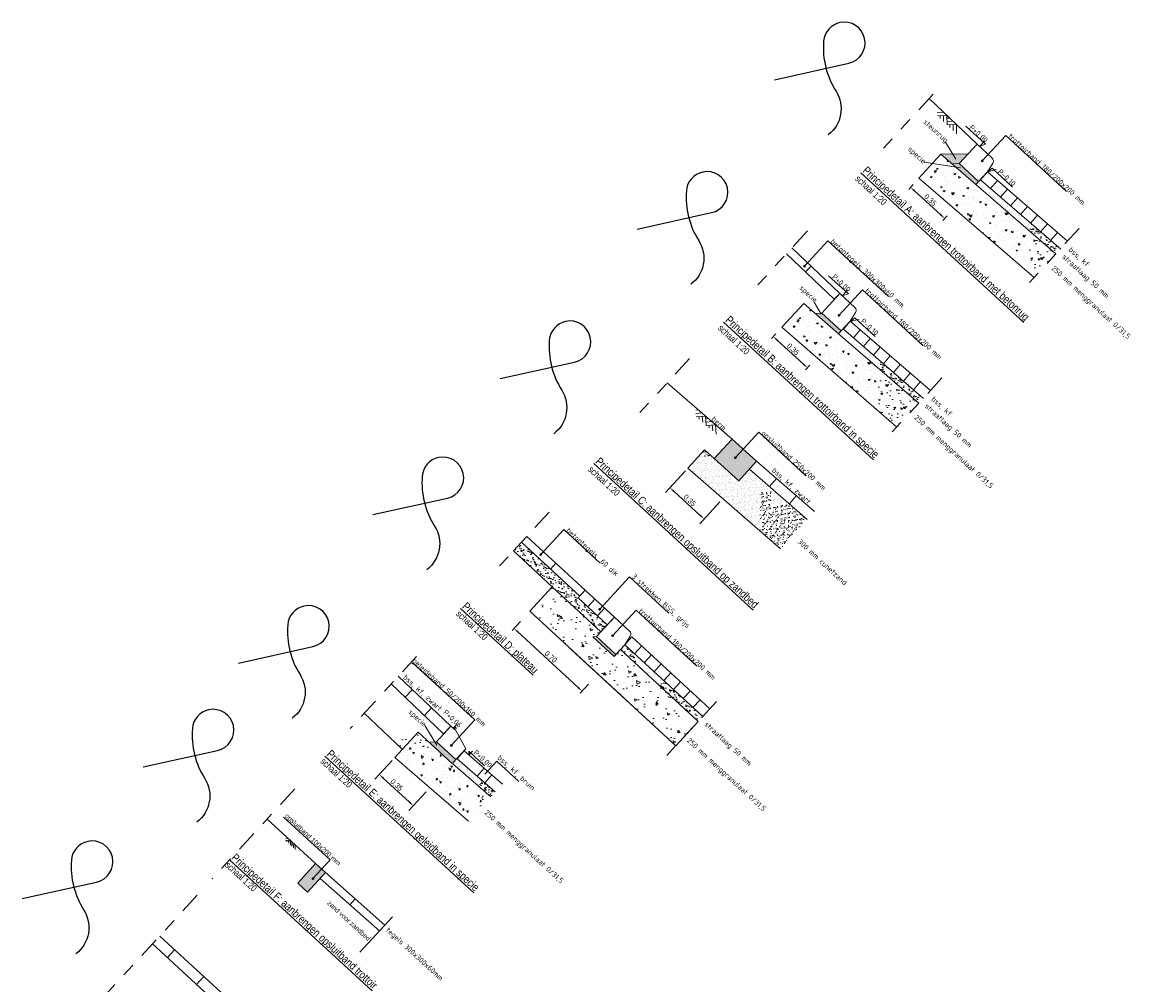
# Model space of a CAD drawing. Header units: metres. Extents: x 111546 to 149831, y 498798 to 507863.
# Tile 69 of 256: x 113059 to 113067, y 500824 to 500831. Entities that reach past the tile are written whole.
import ezdxf

# ---------------------------------------------------------------- set-up
doc = ezdxf.new("R2010")
doc.units = ezdxf.units.M
for name, pattern in [('CENTER', [50.8, 31.75, -6.35, 6.35, -6.35]), ('DASHDOT', [25.4, 12.7, -6.35, 0, -6.35]), ('DASHED', [19.05, 12.7, -6.35])]:
    doc.linetypes.add(name, pattern=pattern)
for name, color, linetype, lineweight in [('0-details-principe', 7, 'Continuous', 15), ('3-nw-mat-arcering', 7, 'Continuous', 5), ('3-nw-materiaal scheiding-asfalt', 7, 'DASHED', 15)]:
    doc.layers.add(name, color=color, linetype=linetype, lineweight=lineweight)
doc.layers.add('temp', color=7, linetype='Continuous')
doc.styles.add('Style-isocp', font='isocp.shx')
doc.styles.add('Zaanstad', font='ARIALN.TTF')
doc.dimstyles.new('1-20', dxfattribs={"dimtxt": 0.04, "dimasz": 0.04, "dimexe": 0.02, "dimexo": 0.02, "dimgap": 0.01, "dimtad": 1, "dimzin": 0, "dimdsep": 46, "dimtxsty": 'Zaanstad', "dimcen": 0, "dimclrd": 256, "dimclre": 256, "dimclrt": 256, "dimadec": 0, "dimazin": 0, "dimtfac": 1, "dimtofl": 0, "dimtmove": 0, "dimatfit": 3, "dimfxl": 1, "dimtfill": 1, "dimtolj": 1, "dimtzin": 0, "dimlwd": -1, "dimlwe": -1, "dimarcsym": 0})
doc.dimstyles.new('1-200', dxfattribs={"dimtxt": 0.4, "dimasz": 0.4, "dimexe": 0.2, "dimexo": 0.2, "dimgap": 0.1, "dimtad": 1, "dimzin": 0, "dimdsep": 46, "dimtxsty": 'Zaanstad', "dimcen": 0, "dimclrd": 256, "dimclre": 256, "dimclrt": 256, "dimadec": 0, "dimazin": 0, "dimtfac": 1, "dimtofl": 0, "dimtmove": 0, "dimatfit": 3, "dimfxl": 1, "dimtfill": 1, "dimtolj": 1, "dimtzin": 0, "dimlwd": -1, "dimlwe": -1, "dimarcsym": 0})
doc.dimstyles.new('1-50', dxfattribs={"dimtxt": 0.1, "dimasz": 0.1, "dimexe": 0.05, "dimexo": 0.05, "dimgap": 0.025, "dimtad": 1, "dimzin": 0, "dimdsep": 46, "dimtxsty": 'Zaanstad', "dimcen": 0, "dimclrd": 256, "dimclre": 256, "dimclrt": 256, "dimadec": 0, "dimazin": 0, "dimtfac": 1, "dimtofl": 0, "dimtmove": 0, "dimatfit": 3, "dimfxl": 1, "dimtfill": 1, "dimtolj": 1, "dimtzin": 0, "dimlwd": -1, "dimlwe": -1, "dimarcsym": 0})
pattern_1 = [(8.838779, (112328.760386, 501649.05667), (0.022069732, 0.0437120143), [0, -0.038608, 0, -0.04318, 0, -0.041275]), (338.838779, (112328.760386, 501649.05667), (0.0738254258, 0.0413388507), [0, -0.020828, 0, -0.034798, 0, -0.013335]), (298.838779, (112328.732972, 501649.071657), (0.0694762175, -0.0378122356), [0, -0.0127, 0, -0.04572, 0, -0.05969]), (288.838779, (112328.73297, 501649.071657), (0.0776922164, -0.017061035), [0, -0.00635, 0, -0.029972, 0, -0.03429])]

# ---------------------------------------------------------------- blocks, each defined once
blk = doc.blocks.new('*D696')
at = {"layer": '0-details-principe', "transparency": 16777216}
for p, q in [((113063.8233, 500827.5812), (113063.6725, 500827.4153)), ((113063.7357, 500827.4254), (113063.9357, 500827.2437)), ((113064.0825, 500827.3458), (113063.9317, 500827.1798))]:
    blk.add_line(p, q, dxfattribs=at)
for points in [[(113063.7402, 500827.4303), (113063.7313, 500827.4204), (113063.7061, 500827.4523)], [(113063.9402, 500827.2486), (113063.9313, 500827.2388), (113063.9654, 500827.2168)]]:
    blk.add_solid(points, dxfattribs=at)
at = {"layer": 'Defpoints', "color": 0, "transparency": 16777216}
for p in [(113063.8569, 500827.6182), (113064.1161, 500827.3828), (113063.9654, 500827.2168)]:
    blk.add_point(p, dxfattribs=at)
at = {"layer": '0-details-principe', "transparency": 16777216, "insert": (113063.8562, 500827.3571), "char_height": 0.04, "attachment_point": 5, "rotation": 317.74969, "style": 'Zaanstad', "bg_fill": 3, "box_fill_scale": 1.1, "bg_fill_color": 9, "bg_fill_true_color": 13158600, "bg_fill_transparency": 0}
blk.add_mtext('\\A1;0.35', dxfattribs=at)
blk = doc.blocks.new('*D732')
at = {"layer": '0-details-principe', "transparency": 16777216}
for p, q in [((113064.5075, 500828.6163), (113064.4743, 500828.5803)), ((113064.5173, 500828.5679), (113064.716, 500828.3852)), ((113064.7651, 500828.3795), (113064.732, 500828.3434))]:
    blk.add_line(p, q, dxfattribs=at)
at = {"layer": '0-details-principe', "linetype": 'Continuous', "transparency": 16777216}
for points in [[(113064.5218, 500828.5728), (113064.5128, 500828.563), (113064.4878, 500828.595)], [(113064.7206, 500828.3901), (113064.7115, 500828.3803), (113064.7455, 500828.3581)]]:
    blk.add_solid(points, dxfattribs=at)
at = {"layer": 'Defpoints', "color": 0, "linetype": 'Continuous', "transparency": 16777216}
for p in [(113064.521, 500828.6311), (113064.7455, 500828.3581), (113064.7787, 500828.3942)]:
    blk.add_point(p, dxfattribs=at)
at = {"layer": '0-details-principe', "color": 7, "linetype": 'Continuous', "transparency": 16777216, "insert": (113064.6372, 500828.499), "char_height": 0.04, "attachment_point": 5, "rotation": 317.40965, "style": 'Zaanstad', "bg_fill": 3, "box_fill_scale": 1.1, "bg_fill_color": 9, "bg_fill_true_color": 13158600, "bg_fill_transparency": 0}
blk.add_mtext('\\A1;0.35', dxfattribs=at)
blk = doc.blocks.new('*D731')
at = {"layer": '0-details-principe', "transparency": 16777216}
for p, q in [((113062.5767, 500826.4429), (113062.5141, 500826.3749)), ((113063.013, 500825.9423), (113062.557, 500826.3625)), ((113063.0915, 500825.9685), (113063.0288, 500825.9005))]:
    blk.add_line(p, q, dxfattribs=at)
at = {"layer": '0-details-principe', "linetype": 'Continuous', "transparency": 16777216}
for points in [[(113062.5616, 500826.3674), (113062.5525, 500826.3576), (113062.5276, 500826.3896)], [(113063.0175, 500825.9472), (113063.0085, 500825.9374), (113063.0424, 500825.9152)]]:
    blk.add_solid(points, dxfattribs=at)
at = {"layer": 'Defpoints', "color": 0, "linetype": 'Continuous', "transparency": 16777216}
for p in [(113062.5903, 500826.4576), (113062.5276, 500826.3896), (113063.1051, 500825.9832)]:
    blk.add_point(p, dxfattribs=at)
at = {"layer": '0-details-principe', "color": 7, "linetype": 'Continuous', "transparency": 16777216, "insert": (113062.8056, 500826.1748), "char_height": 0.04, "attachment_point": 5, "rotation": 317.33878, "style": 'Zaanstad', "bg_fill": 3, "box_fill_scale": 1.1, "bg_fill_color": 9, "bg_fill_true_color": 13158600, "bg_fill_transparency": 0}
blk.add_mtext('\\A1;0.70', dxfattribs=at)
blk = doc.blocks.new('*D735')
at = {"layer": '0-details-principe', "transparency": 16777216}
for p, q in [((113065.5453, 500829.7433), (113065.5126, 500829.7075)), ((113065.5557, 500829.6954), (113065.7542, 500829.5145)), ((113065.8029, 500829.5085), (113065.7703, 500829.4727))]:
    blk.add_line(p, q, dxfattribs=at)
at = {"layer": '0-details-principe', "linetype": 'Continuous', "transparency": 16777216}
for points in [[(113065.5602, 500829.7003), (113065.5512, 500829.6905), (113065.5261, 500829.7223)], [(113065.7587, 500829.5194), (113065.7497, 500829.5095), (113065.7838, 500829.4875)]]:
    blk.add_solid(points, dxfattribs=at)
at = {"layer": 'Defpoints', "color": 0, "linetype": 'Continuous', "transparency": 16777216}
for p in [(113065.5587, 500829.7581), (113065.7838, 500829.4875), (113065.8164, 500829.5233)]:
    blk.add_point(p, dxfattribs=at)
at = {"layer": '0-details-principe', "color": 7, "linetype": 'Continuous', "transparency": 16777216, "insert": (113065.6754, 500829.6274), "char_height": 0.04, "attachment_point": 5, "rotation": 317.66112, "style": 'Zaanstad', "bg_fill": 3, "box_fill_scale": 1.1, "bg_fill_color": 9, "bg_fill_true_color": 13158600, "bg_fill_transparency": 0}
blk.add_mtext('\\A1;0.35', dxfattribs=at)
blk = doc.blocks.new('*D736')
at = {"layer": '0-details-principe', "transparency": 16777216}
for p, q in [((113061.6065, 500825.3919), (113061.4754, 500825.2492)), ((113061.7375, 500825.0763), (113061.5387, 500825.259)), ((113061.8642, 500825.1551), (113061.7331, 500825.0124))]:
    blk.add_line(p, q, dxfattribs=at)
for points in [[(113061.5432, 500825.2639), (113061.5342, 500825.2541), (113061.5092, 500825.286)], [(113061.742, 500825.0812), (113061.7329, 500825.0713), (113061.7669, 500825.0492)]]:
    blk.add_solid(points, dxfattribs=at)
at = {"layer": 'Defpoints', "color": 0, "transparency": 16777216}
for p in [(113061.6404, 500825.4287), (113061.5092, 500825.286), (113061.8981, 500825.1919)]:
    blk.add_point(p, dxfattribs=at)
at = {"layer": '0-details-principe', "transparency": 16777216, "insert": (113061.6402, 500825.2069), "char_height": 0.04, "attachment_point": 5, "rotation": 317.41437, "style": 'Zaanstad', "bg_fill": 3, "box_fill_scale": 1.1, "bg_fill_color": 9, "bg_fill_true_color": 13158600, "bg_fill_transparency": 0}
blk.add_mtext('\\A1;0.35', dxfattribs=at)

msp = doc.modelspace()

# ---------------------------------------------------------------- hatches: boundary and pattern name
at = {"layer": '0-details-principe', "linetype": 'Continuous'}
for color, points in [(8, [(113065.9604, 500829.9755), (113065.7549, 500829.9732), (113065.8403, 500829.8994), (113065.8931, 500829.9017), (113065.8928, 500829.902), (113065.8927, 500829.9021)]), (8, [(113066.0402, 500829.7664), (113065.8929, 500829.9017), (113065.8403, 500829.8994), (113066.0197, 500829.7442)]), (8, [(113065.0024, 500828.6373), (113064.8551, 500828.7726), (113064.8025, 500828.7703), (113064.9819, 500828.6151)]), (256, [(113062.0816, 500825.6492), (113062.0964, 500825.6356), (113062.0681, 500825.6344)]), (8, [(113061.9415, 500825.5334), (113062.0889, 500825.3982), (113062.0628, 500825.3679), (113061.885, 500825.531)]), (256, [(113062.2005, 500825.4471), (113062.1857, 500825.4606), (113062.1869, 500825.4323)])]:
    msp.add_hatch(color=color, dxfattribs=at).paths.add_polyline_path(points)
h = msp.add_hatch(dxfattribs=at)
h.set_pattern_fill('AVH-HALFVERHARDING', color=256, scale=0.02, angle=-42.57854, style=0, pattern_type=2)
h.set_pattern_definition([(7.42146, (113047.62539, 500798.18868), (0.09713936, -0.1063012), [0.015, -0.165]), (312.42146, (113047.6254, 500798.18868), (0.08135275, 0.12955125), [0.012, -0.132]), (57.87286, (113047.63349, 500798.17983), (0.17849213, 0.0232499), [0.01274804, -0.1402284]), (3.60566, (113047.65246, 500798.21814), (0.1347747, -0.1687951), [0.0225, -0.2475]), (54.05706, (113047.66369, 500798.20407), (0.2694656, 0.0169798), [0.019122, -0.2103426]), (308.60566, (113047.65246, 500798.21814), (0.2694655, 0.01698), [0.018, -0.198]), (338.42146, (113047.66042, 500798.19724), (0.03342416, -0.14006722), [0.015, -0.165]), (283.42146, (113047.66042, 500798.19724), (0.1339604, 0.0738675), [0.012, -0.132]), (28.87286, (113047.6632, 500798.18557), (0.1673845, -0.06619987), [0.01274804, -0.1402284]), (354.92146, (113047.625394, 500798.188685), (0.046838, 0.04737984), [0, -0.1304, 0, -0.134, 0, -0.1325]), (324.92146, (113047.625394, 500798.188685), (0.09211409, 0.02248647), [0, -0.0764, 0, -0.1274, 0, -0.0505]), (284.92146, (113047.59255, 500798.21886), (0.07556396, -0.07555854), [0, -0.05, 0, -0.156, 0, -0.207]), (274.92146, (113047.57783, 500798.23239), (0.0994321, -0.0641743), [0, -0.065, 0, -0.1036, 0, -0.147])])
h.paths.add_polyline_path([(113066.4591, 500829.0401), (113066.625, 500829.2206), (113066.0197, 500829.7442), (113066.016, 500829.7473), (113066.0098, 500829.7527), (113065.7927, 500829.9405), (113065.6276, 500829.7614)])
h = msp.add_hatch(dxfattribs=at)
h.set_pattern_fill('AR-SAND', scale=0.001, angle=-42.6426, style=0)
h.set_pattern_definition([(8.838779, (112332.975895, 501653.638616), (0.022069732, 0.0437120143), [0, -0.038608, 0, -0.04318, 0, -0.041275]), (338.838779, (112332.975895, 501653.638616), (0.0738254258, 0.0413388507), [0, -0.020828, 0, -0.034798, 0, -0.013335]), (298.838779, (112332.94848, 501653.6536), (0.0694762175, -0.0378122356), [0, -0.0127, 0, -0.04572, 0, -0.05969]), (288.838779, (112332.94848, 501653.6536), (0.0776922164, -0.017061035), [0, -0.00635, 0, -0.029972, 0, -0.03429])])
h.paths.add_polyline_path([(113066.625, 500829.2206), (113066.6588, 500829.2574), (113066.0553, 500829.7795), (113066.1077, 500829.84), (113066.0197, 500829.7442)])
h = msp.add_hatch(dxfattribs=at)
h.set_pattern_fill('AVH-HALFVERHARDING', color=256, scale=0.02, angle=-42.57854, style=0, pattern_type=2)
h.set_pattern_definition([(7.42146, (113046.58765, 500797.05958), (0.09713936, -0.1063012), [0.015, -0.165]), (312.42146, (113046.58765, 500797.05958), (0.08135275, 0.12955125), [0.012, -0.132]), (57.87286, (113046.59574, 500797.05072), (0.17849213, 0.0232499), [0.01274804, -0.1402284]), (3.60566, (113046.61471, 500797.08903), (0.1347747, -0.1687951), [0.0225, -0.2475]), (54.05706, (113046.62594, 500797.07497), (0.2694656, 0.0169798), [0.019122, -0.2103426]), (308.60566, (113046.61471, 500797.08903), (0.2694655, 0.01698), [0.018, -0.198]), (338.42146, (113046.62267, 500797.06814), (0.03342416, -0.14006722), [0.015, -0.165]), (283.42146, (113046.62267, 500797.06814), (0.1339604, 0.0738675), [0.012, -0.132]), (28.87286, (113046.62546, 500797.05646), (0.1673845, -0.06619987), [0.01274804, -0.1402284]), (354.92146, (113046.58765, 500797.05958), (0.046838, 0.04737984), [0, -0.1304, 0, -0.134, 0, -0.1325]), (324.92146, (113046.58765, 500797.05958), (0.09211409, 0.02248647), [0, -0.0764, 0, -0.1274, 0, -0.0505]), (284.92146, (113046.55481, 500797.089754), (0.07556396, -0.07555854), [0, -0.05, 0, -0.156, 0, -0.207]), (274.92146, (113046.54008, 500797.10329), (0.0994321, -0.0641743), [0, -0.065, 0, -0.1036, 0, -0.147])])
h.paths.add_polyline_path([(113065.4214, 500827.911), (113065.5872, 500828.0915), (113064.9819, 500828.6151), (113064.9783, 500828.6182), (113064.9721, 500828.6236), (113064.7549, 500828.8114), (113064.5899, 500828.6323)])
h = msp.add_hatch(dxfattribs=at)
h.set_pattern_fill('AR-SAND', scale=0.001, angle=-42.6426, style=0)
h.set_pattern_definition([(8.838779, (112331.93815, 501652.50951), (0.022069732, 0.0437120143), [0, -0.038608, 0, -0.04318, 0, -0.041275]), (338.838779, (112331.93815, 501652.50951), (0.0738254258, 0.0413388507), [0, -0.020828, 0, -0.034798, 0, -0.013335]), (298.838779, (112331.910737, 501652.524494), (0.0694762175, -0.0378122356), [0, -0.0127, 0, -0.04572, 0, -0.05969]), (288.838779, (112331.91074, 501652.524494), (0.0776922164, -0.017061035), [0, -0.00635, 0, -0.029972, 0, -0.03429])])
h.paths.add_polyline_path([(113065.5872, 500828.0915), (113065.6211, 500828.1283), (113065.0176, 500828.6503), (113065.0699, 500828.7109), (113064.9819, 500828.6151)])
at = {"layer": '0-details-principe'}
h = msp.add_hatch(dxfattribs=at)
h.set_pattern_fill('AVH-ZAND_OPHOOGZAND', color=256, scale=0.02, angle=46.98606, style=0, pattern_type=2)
h.set_pattern_definition([(84.48606, (113068.132013, 500820.352966), (-0.02903685, 0.02536747), [0, -0.0304, 0, -0.034, 0, -0.0325]), (54.48606, (113068.132013, 500820.352966), (-0.01712437, 0.0643848), [0, -0.0164, 0, -0.0274, 0, -0.0105]), (14.48606, (113068.115232, 500820.33498), (0.04240512, 0.04561765), [0, -0.01, 0, -0.036, 0, -0.047]), (4.48606, (113068.11523, 500820.33498), (0.02817926, 0.05593545), [0, -0.005, 0, -0.0236, 0, -0.027])])
h.paths.add_polyline_path([(113064.5423, 500826.9908), (113064.7444, 500827.2127), (113064.3089, 500827.5919), (113064.2269, 500827.5044), (113063.9681, 500827.7401), (113063.8415, 500827.6011)])
at = {"layer": '0-details-principe', "linetype": 'Continuous'}
h = msp.add_hatch(dxfattribs=at)
h.set_pattern_fill('AVH-GRANULAAT_PUIN', color=256, scale=0.01, angle=-42.66122, style=0)
h.set_pattern_definition([(336.7194, (113091.78711, 500836.19693), (0.043874, -0.2114976), [0.0225, -0.2475]), (281.7194, (113091.78711, 500836.19693), (0.204143, 0.1047839), [0.018, -0.198]), (27.1704, (113091.79077, 500836.1793), (0.2480161, -0.1067151), [0.0191221, -0.210343]), (332.9036, (113091.84458, 500836.2142), (0.0445524, -0.3209222), [0.03375, -0.37125]), (23.355, (113091.8483, 500836.18744), (0.3605474, -0.184474), [0.028683, -0.315514]), (277.9034, (113091.84458, 500836.2142), (0.3605474, -0.184474), [0.027, -0.297]), (307.7194, (113091.83884, 500836.18114), (-0.064163, -0.2062505), [0.0225, -0.2475]), (252.7194, (113091.83884, 500836.18114), (0.2293477, -0.0073244), [0.018, -0.198]), (358.1708, (113091.8335, 500836.16395), (0.1651848, -0.2135746), [0.0191221, -0.210343]), (324.21938, (113091.78711, 500836.19693), (0.09669572, 0.02523678), [0, -0.1956, 0, -0.201, 0, -0.19875]), (294.21938, (113091.78711, 500836.19693), (0.13602572, -0.04154467), [0, -0.1146, 0, -0.1911, 0, -0.07575]), (254.21938, (113091.767866, 500836.261), (0.03959131, -0.15532317), [0, -0.075, 0, -0.234, 0, -0.3105]), (244.2194, (113091.75924, 500836.28973), (0.079094, -0.15892004), [0, -0.0975, 0, -0.1554, 0, -0.2205])])
h.paths.add_polyline_path([(113063.7504, 500825.503), (113063.9198, 500825.6868), (113063.3315, 500826.229), (113063.2841, 500826.1775), (113063.1223, 500826.3266), (113063.1506, 500826.3277), (113063.1844, 500826.3645), (113062.8167, 500826.7033), (113062.6473, 500826.5195)])
edge = h.paths.add_edge_path()
edge.add_line((113062.9609, 500826.2305), (113063.7504, 500825.503))
h = msp.add_hatch(dxfattribs=at)
h.set_pattern_fill('AR-SAND', scale=0.001, angle=-42.6426, style=0)
h.set_pattern_definition(pattern_1)
h.paths.add_polyline_path([(113063.9172, 500825.6892), (113063.9522, 500825.725), (113063.3654, 500826.2657), (113063.4196, 500826.3246), (113063.3286, 500826.2316)])
at = {"layer": '0-details-principe'}
h = msp.add_hatch(dxfattribs=at)
h.set_pattern_fill('AVH-HALFVERHARDING', color=256, scale=0.02, angle=59.73613, style=0, pattern_type=2)
h.set_pattern_definition([(109.73613, (113088.11557, 500807.53977), (0.08313738, 0.11757626), [0.015, -0.165]), (54.73613, (113088.11557, 500807.53977), (-0.1439214, 0.05185014), [0.012, -0.132]), (160.18753, (113088.1225, 500807.54957), (-0.06078386, 0.16942645), [0.01274804, -0.1402284]), (105.9203, (113088.08102, 500807.55993), (0.1361665, 0.1676743), [0.0225, -0.2475]), (156.3717, (113088.09237, 500807.5739), (-0.0740609, 0.259644), [0.019122, -0.2103426]), (50.9203, (113088.08102, 500807.55993), (-0.0740611, 0.2596439), [0.018, -0.198]), (80.73613, (113088.09974, 500807.57216), (0.1297157, 0.0625287), [0.015, -0.165]), (25.73613, (113088.09974, 500807.57216), (-0.100739, 0.1151236), [0.012, -0.132]), (131.18753, (113088.11055, 500807.57737), (0.0289768, 0.1776523), [0.01274804, -0.1402284]), (97.23613, (113088.11557, 500807.53977), (-0.05627931, 0.0356551), [0, -0.1304, 0, -0.134, 0, -0.1325]), (67.23613, (113088.11557, 500807.53977), (-0.04161522, 0.08519871), [0, -0.0764, 0, -0.1274, 0, -0.0505]), (27.23613, (113088.09309, 500807.501247), (0.05770369, 0.08994048), [0, -0.05, 0, -0.156, 0, -0.207]), (17.23613, (113088.08301, 500807.48397), (0.0414908, 0.1108314), [0, -0.065, 0, -0.1036, 0, -0.147])])
h.paths.add_polyline_path([(113062.3525, 500825.1167), (113062.1834, 500824.9324), (113061.5898, 500825.4472), (113061.7664, 500825.6398), (113062.0293, 500825.3986), (113062.0619, 500825.3687)])
h = msp.add_hatch(dxfattribs=at)
h.set_pattern_fill('AVH-ZAND_OPHOOGZAND', color=256, scale=0.02, angle=46.65956, style=0, pattern_type=2)
h.set_pattern_definition([(84.15956, (113067.045425, 500818.224138), (-0.02889182, 0.02553252), [0, -0.0304, 0, -0.034, 0, -0.0325]), (54.15956, (113067.045425, 500818.22414), (-0.0167572, 0.06448134), [0, -0.0164, 0, -0.0274, 0, -0.0105]), (14.15956, (113067.02854, 500818.206246), (0.04266438, 0.04537527), [0, -0.01, 0, -0.036, 0, -0.047]), (4.15956, (113067.02854, 500818.206246), (0.02849754, 0.05577396), [0, -0.005, 0, -0.0236, 0, -0.027])])
h.paths.add_polyline_path([(113062.3863, 500825.1536), (113062.3525, 500825.1167), (113062.0635, 500825.3673), (113062.0974, 500825.4041)])
at = {"layer": '3-nw-mat-arcering', "ltscale": 0.02}
h = msp.add_hatch(color=254, dxfattribs=at)
h.dxf.hatch_style = 1
h.paths.add_polyline_path([(113064.2269, 500827.5044), (113064.042, 500827.6727), (113064.1767, 500827.8206), (113064.3615, 500827.6523)])
h = msp.add_hatch(color=254, dxfattribs=at)
h.dxf.hatch_style = 1
h.paths.add_polyline_path([(113061.0278, 500824.6121), (113060.8925, 500824.4648), (113060.9661, 500824.3972), (113061.1014, 500824.5444)])

# ---------------------------------------------------------------- linework, layer by layer
at = {"layer": '0-details-principe', "linetype": 'CENTER', "ltscale": 0.005}
for p, q in [((113065.6958, 500830.4263), (113065.321, 500830.0184)), ((113064.7459, 500829.3928), (113064.3711, 500828.985)), ((113066.8003, 500829.4114), (113066.4255, 500829.0035)), ((113063.8544, 500828.4284), (113063.4796, 500828.0205)), ((113065.7625, 500828.2823), (113065.3878, 500827.8744)), ((113062.7937, 500827.2686), (113062.4184, 500826.8613)), ((113061.7914, 500826.1781), (113061.2898, 500825.6333)), ((113064.0574, 500825.8361), (113063.6821, 500825.4288)), ((113060.8702, 500825.1768), (113060.2458, 500824.4975))]:
    msp.add_line(p, q, dxfattribs=at)
at = {"layer": '0-details-principe', "linetype": 'Continuous'}
for p, q in [((113066.0553, 500829.7795), (113066.6606, 500829.2558)), ((113066.1077, 500829.84), (113066.713, 500829.3164)), ((113066.0197, 500829.7442), (113066.625, 500829.2206)), ((113065.0699, 500828.7109), (113065.6752, 500828.1872)), ((113064.9819, 500828.6151), (113065.5872, 500828.0915)), ((113065.0176, 500828.6503), (113065.6229, 500828.1267)), ((113063.3654, 500826.2657), (113063.954, 500825.7234)), ((113063.4196, 500826.3246), (113064.0082, 500825.7822)), ((113062.9609, 500826.2305), (113063.7504, 500825.503)), ((113063.3315, 500826.229), (113063.9172, 500825.6892))]:
    msp.add_line(p, q, dxfattribs=at)
at = {"layer": '0-details-principe'}
for p, q in [((113062.0497, 500825.6513), (113061.6526, 500826.0292)), ((113061.9945, 500825.5934), (113061.5985, 500825.9702)), ((113061.7599, 500825.9271), (113061.7048, 500825.8691)), ((113061.9048, 500825.7892), (113061.8496, 500825.7312)), ((113062.0497, 500825.6513), (113061.9945, 500825.5934)), ((113062.0889, 500825.3982), (113062.0619, 500825.3687))]:
    msp.add_line(p, q, dxfattribs=at)
at = {"layer": '0-details-principe', "color": 4, "linetype": 'DASHDOT', "ltscale": 0.3}
msp.add_line((113061.6089, 500824.2102), (113061.3625, 500823.9421), dxfattribs=at)
at = {"layer": '0-details-principe', "linetype": 'Continuous'}
for points in [[(113065.6666, 500830.3946), (113066.028, 500830.0489)], [(113065.7736, 500830.2904), (113065.7279, 500830.2891)], [(113065.7993, 500830.2661), (113065.7286, 500830.2641)], [(113065.7493, 500830.2647), (113065.7499, 500830.244)], [(113065.7743, 500830.2654), (113065.7756, 500830.2197)], [(113065.7993, 500830.2661), (113065.8013, 500830.1954)], [(113065.8206, 500830.246), (113065.7999, 500830.2454)], [(113065.8463, 500830.2217), (113065.8006, 500830.2204)], [(113065.872, 500830.1974), (113065.8013, 500830.1954)], [(113065.822, 500830.196), (113065.8226, 500830.1753)], [(113065.847, 500830.1967), (113065.8483, 500830.151)], [(113065.872, 500830.1974), (113065.874, 500830.1267)], [(113065.867, 500829.9355), (113065.7902, 500830.0648)], [(113066.028, 500830.0489), (113065.8927, 500829.9021), (113066.0399, 500829.7664)], [(113066.0399, 500829.7664), (113066.0197, 500829.7442), (113065.7549, 500829.9732), (113065.5888, 500829.7929), (113066.4591, 500829.0401)], [(113065.9044, 500829.8688), (113065.6282, 500829.9119)], [(113065.8929, 500829.9017), (113065.8403, 500829.8994)], [(113066.1077, 500829.84), (113066.0197, 500829.7442)], [(113066.1077, 500829.84), (113066.0553, 500829.7795)], [(113066.1833, 500829.7745), (113066.1309, 500829.714)], [(113066.2589, 500829.7091), (113066.2066, 500829.6486)], [(113066.3345, 500829.6437), (113066.2822, 500829.5832)], [(113066.4102, 500829.5783), (113066.3578, 500829.5178)], [(113066.4858, 500829.5129), (113066.4335, 500829.4523)], [(113066.5614, 500829.4474), (113066.5091, 500829.3869)], [(113066.6371, 500829.382), (113066.5847, 500829.3215)], [(113064.5889, 500829.2207), (113064.9488, 500828.8764)], [(113064.6289, 500829.2655), (113064.9903, 500828.9198)], [(113064.7735, 500829.1272), (113064.732, 500829.0838)], [(113064.9903, 500828.9198), (113064.855, 500828.7729), (113065.0021, 500828.6373)], [(113064.9903, 500828.9198), (113064.9488, 500828.8764)], [(113065.0021, 500828.6373), (113064.9819, 500828.6151), (113064.7182, 500828.8453), (113064.5521, 500828.6651), (113065.4214, 500827.911)], [(113064.8496, 500828.7635), (113064.7967, 500828.8549)], [(113064.8551, 500828.7726), (113064.8025, 500828.7703)], [(113065.0699, 500828.7109), (113064.9819, 500828.6151)], [(113065.0699, 500828.7109), (113065.0176, 500828.6503)], [(113065.1455, 500828.6454), (113065.0932, 500828.5849)], [(113065.2212, 500828.58), (113065.1688, 500828.5195)], [(113065.2968, 500828.5146), (113065.2445, 500828.4541)], [(113065.3724, 500828.4492), (113065.3201, 500828.3887)], [(113065.4481, 500828.3837), (113065.3957, 500828.3232)], [(113065.5237, 500828.3183), (113065.4714, 500828.2578)], [(113065.5993, 500828.2529), (113065.547, 500828.1924)], [(113063.9221, 500828.0408), (113063.9015, 500828.0393)], [(113063.9489, 500828.0177), (113063.9033, 500828.0144)], [(113063.9756, 500827.9945), (113063.9051, 500827.9894)], [(113063.9257, 500827.9909), (113063.9272, 500827.9703)], [(113063.9507, 500827.9927), (113063.954, 500827.9471)], [(113063.9756, 500827.9945), (113063.9807, 500827.924)], [(113063.9977, 500827.9754), (113063.9771, 500827.9739)], [(113064.0245, 500827.9523), (113063.9789, 500827.949)], [(113064.0512, 500827.9291), (113063.9807, 500827.924)], [(113064.0014, 500827.9255), (113064.0029, 500827.9049)], [(113064.0263, 500827.9273), (113064.0296, 500827.8817)], [(113064.0512, 500827.9291), (113064.0563, 500827.8586)], [(113062.6242, 500827.0847), (113062.5836, 500827.0406)], [(113063.0248, 500826.634), (113062.5836, 500827.0406)], [(113063.2861, 500826.4748), (113062.6242, 500827.0847)], [(113062.8449, 500826.8814), (113062.8042, 500826.8373)], [(113063.0655, 500826.6781), (113063.0115, 500826.6196)], [(113063.0115, 500826.6196), (113063.2321, 500826.4163)], [(113063.139, 500826.6103), (113063.0851, 500826.5518)], [(113063.2125, 500826.5426), (113063.1586, 500826.484)], [(113063.2861, 500826.4748), (113063.1507, 500826.3276), (113063.2978, 500826.1924)], [(113063.2861, 500826.4748), (113063.2321, 500826.4163)], [(113063.2841, 500826.1775), (113063.1223, 500826.3266)], [(113063.3654, 500826.2657), (113063.2977, 500826.1921)], [(113063.3654, 500826.2657), (113063.3315, 500826.229)], [(113063.4196, 500826.3246), (113063.3654, 500826.2657)], [(113063.4931, 500826.2568), (113063.4389, 500826.198)], [(113063.5667, 500826.189), (113063.5125, 500826.1302)], [(113063.6402, 500826.1213), (113063.586, 500826.0624)], [(113063.7138, 500826.0535), (113063.6595, 500825.9947)], [(113063.7873, 500825.9857), (113063.7331, 500825.9269)], [(113063.8608, 500825.918), (113063.8066, 500825.8591)], [(113063.9344, 500825.8502), (113063.8802, 500825.7914)], [(113062.0952, 500825.6639), (113062.0681, 500825.6344)], [(113062.0681, 500825.6344), (113062.0964, 500825.6356)], [(113062.1869, 500825.4323), (113062.1857, 500825.4606)], [(113062.1857, 500825.4606), (113062.3052, 500825.3507)], [(113062.214, 500825.4618), (113062.1869, 500825.4323)], [(113062.3062, 500825.2883), (113062.3967, 500825.3866)], [(113062.5647, 500825.2321), (113062.3967, 500825.3866)], [(113060.3488, 500823.4957), (113059.795, 500824.006)], [(113060.403, 500823.5545), (113059.8492, 500824.0649)], [(113059.9076, 500823.9023), (113059.9618, 500823.9611)], [(113060.1282, 500823.699), (113060.1824, 500823.7578)]]:
    msp.add_lwpolyline(points, dxfattribs=at)
at = {"layer": '0-details-principe', "ltscale": 0.005}
for points in [[(113065.9436, 500830.1842), (113066.0933, 500830.0478), (113066.0475, 500830.0314), (113066.0863, 500830.0735)], [(113066.2961, 500829.7234), (113066.1424, 500829.8666), (113066.1089, 500829.8388), (113066.174, 500829.8566)], [(113064.9058, 500829.0551), (113065.0556, 500828.9187), (113065.0098, 500828.9023), (113065.0486, 500828.9444)], [(113065.2583, 500828.5943), (113065.1046, 500828.7375), (113065.0712, 500828.7097), (113065.1363, 500828.7275)]]:
    msp.add_lwpolyline(points, dxfattribs=at)
for points in [[(113066.1426, 500829.9437), (113066.0283, 500830.049), (113065.8928, 500829.902), (113066.0399, 500829.7664), (113066.1077, 500829.84), (113066.1479, 500829.906, 0.357511), (113066.1426, 500829.9437)], [(113065.1049, 500828.8146), (113064.9906, 500828.9199), (113064.8551, 500828.7728), (113065.0021, 500828.6373), (113065.0699, 500828.7109), (113065.1102, 500828.7769, 0.357511), (113065.1049, 500828.8146)], [(113063.4007, 500826.3696), (113063.2864, 500826.4749), (113063.1509, 500826.3278), (113063.2979, 500826.1923), (113063.3657, 500826.2658), (113063.406, 500826.3319, 0.357511), (113063.4007, 500826.3696)]]:
    msp.add_lwpolyline(points, format="xyb", dxfattribs=at)
at = {"layer": '0-details-principe'}
for points in [[(113064.1767, 500827.8206), (113063.6859, 500828.2451)], [(113064.5423, 500826.9908), (113063.8415, 500827.6011), (113063.9681, 500827.7401), (113064.042, 500827.6727)], [(113064.7982, 500827.2718), (113064.3614, 500827.6522)], [(113064.7444, 500827.2127), (113064.3089, 500827.5919)], [(113064.4587, 500827.4614), (113064.5112, 500827.5218)], [(113064.6095, 500827.3301), (113064.662, 500827.3904)], [(113061.3958, 500825.7492), (113061.6827, 500825.4772)], [(113062.0612, 500825.3694), (113061.8032, 500825.6059), (113061.6266, 500825.4134), (113062.1834, 500824.9324)], [(113061.885, 500825.531), (113061.9415, 500825.5334)], [(113062.0974, 500825.4041), (113062.1498, 500825.4646)], [(113062.1498, 500825.4646), (113062.4404, 500825.2126)], [(113062.0646, 500825.3663), (113062.3525, 500825.1167)], [(113062.0974, 500825.4041), (113062.3863, 500825.1536)], [(113062.2485, 500825.2731), (113062.3009, 500825.3335)], [(113062.3071, 500825.2222), (113062.3595, 500825.2827)], [(113061.0278, 500824.6121), (113060.661, 500824.9492)], [(113060.8225, 500824.8008), (113060.7997, 500824.7998)], [(113060.8355, 500824.7888), (113060.8002, 500824.7873)], [(113060.8106, 500824.7878), (113060.811, 500824.7774)], [(113060.823, 500824.7883), (113060.824, 500824.7655)], [(113060.8355, 500824.7888), (113060.837, 500824.7535)], [(113060.8463, 500824.7789), (113060.836, 500824.7785)], [(113060.8593, 500824.767), (113060.8365, 500824.766)], [(113060.8723, 500824.755), (113060.837, 500824.7535)], [(113060.8474, 500824.7539), (113060.8478, 500824.7436)], [(113060.8599, 500824.7545), (113060.8608, 500824.7316)], [(113060.8723, 500824.755), (113060.8738, 500824.7197)], [(113061.5516, 500824.1478), (113061.1014, 500824.5444)], [(113061.5119, 500824.1028), (113061.0618, 500824.4994)], [(113061.3266, 500824.3461), (113061.2869, 500824.3011)]]:
    msp.add_lwpolyline(points, dxfattribs=at)
for points in [[(113064.2269, 500827.5044), (113064.042, 500827.6727), (113064.1767, 500827.8206), (113064.3615, 500827.6523)], [(113062.0889, 500825.3982), (113061.9415, 500825.5334), (113062.0497, 500825.6513), (113062.0865, 500825.6175), (113062.1633, 500825.4793)], [(113061.0278, 500824.6121), (113060.8925, 500824.4648), (113060.9661, 500824.3972), (113061.1014, 500824.5444)]]:
    msp.add_lwpolyline(points, close=True, dxfattribs=at)
at = {"layer": '0-details-principe', "linetype": 'Continuous'}
msp.add_lwpolyline([(113063.1506, 500826.3277), (113063.2976, 500826.1922), (113063.2841, 500826.1775), (113063.1223, 500826.3266), (113063.1506, 500826.3277)], close=True, dxfattribs=at)
at = {"layer": '0-details-principe', "flags": 128}
msp.add_lwpolyline([(113061.8538, 500825.6551), (113061.9438, 500825.5068)], dxfattribs=at)
at = {"layer": '0-details-principe', "linetype": 'CENTER', "ltscale": 0.005}
msp.add_lwpolyline([(113060.1322, 500824.3728), (113059.3792, 500823.5549)], dxfattribs=at)
at = {"layer": '3-nw-materiaal scheiding-asfalt', "ltscale": 0.02}
msp.add_lwpolyline([(113065.7549, 500829.9732), (113065.9606, 500829.9755)], dxfattribs=at)
at = {"layer": 'temp', "ltscale": 0.005}
for points in [[(113064.496, 500830.5356), (113065.0589, 500830.6605, 0.99752), (113064.9917, 500830.9672, 0.331315), (113064.8684, 500830.826, 0.162042), (113064.962, 500830.449, -0.389199), (113064.9027, 500830.1188, 1.020031)], [(113063.4582, 500829.4065), (113064.0212, 500829.5313, 0.99752), (113063.9539, 500829.8381, 0.331315), (113063.8306, 500829.6969, 0.162042), (113063.9243, 500829.3199, -0.389199), (113063.865, 500828.9897, 1.020031)], [(113062.422, 500828.2777), (113062.9849, 500828.4025, 0.99752), (113062.9177, 500828.7093, 0.331315), (113062.7944, 500828.5681, 0.162042), (113062.888, 500828.191, -0.389199), (113062.8287, 500827.8609, 1.020031)], [(113061.4611, 500827.2495), (113062.0241, 500827.3743, 0.99752), (113061.9568, 500827.6811, 0.331315), (113061.8335, 500827.5399, 0.162042), (113061.9272, 500827.1628, -0.389199), (113061.8679, 500826.8327, 1.020031)], [(113060.444, 500826.1269), (113061.0069, 500826.2517, 0.99752), (113060.9397, 500826.5585, 0.331315), (113060.8163, 500826.4172, 0.162042), (113060.91, 500826.0402, -0.389199), (113060.8507, 500825.7101, 1.020031)], [(113059.7233, 500825.3428), (113060.2862, 500825.4676, 0.99752), (113060.219, 500825.7744, 0.331315), (113060.0957, 500825.6331, 0.162042), (113060.1893, 500825.2561, -0.389199), (113060.1301, 500824.926, 1.020031)], [(113058.8089, 500824.348), (113059.3719, 500824.4729, 0.99752), (113059.3046, 500824.7797, 0.331315), (113059.1813, 500824.6384, 0.162042), (113059.2749, 500824.2614, -0.389199), (113059.2157, 500823.9312, 1.020031)]]:
    msp.add_lwpolyline(points, format="xyb", dxfattribs=at)

# ---------------------------------------------------------------- texts
at = {"layer": '0-details-principe', "linetype": 'Continuous'}
for s, height, rotation, style, p in [('steunrug', 0.04, 317.42146, 'Style-isocp', (113065.6183, 500830.2123)), ('trottoirband 180/200x200 mm', 0.04, 317.42146, 'Style-isocp', (113066.2602, 500830.1038)), ('specie', 0.04, 317.42146, 'Style-isocp', (113065.5019, 500830.0064)), ('%%UPrincipedetail A: aanbrengen trottoirband met betonrug', 0.06, 317.42146, 'Zaanstad', (113065.1579, 500829.842)), ('schaal 1:20', 0.05, 317.42146, 'Zaanstad', (113065.1024, 500829.7815)), ('betontegels 300x300x60 mm', 0.04, 317.42146, 'Style-isocp', (113064.9162, 500829.3083)), ('bss, kf', 0.04, 317.42146, 'Style-isocp', (113066.717, 500829.2468)), ('straatlaag 50 mm', 0.04, 317.42146, 'Style-isocp', (113066.6675, 500829.193)), ('250 mm menggranulaat 0/31,5', 0.04, 317.42146, 'Style-isocp', (113066.5874, 500829.1058)), ('specie', 0.04, 317.42146, 'Style-isocp', (113064.6822, 500828.9574)), ('trottoirband 180/200x200 mm', 0.04, 317.42146, 'Style-isocp', (113065.1774, 500828.9365)), ('schaal 1:20', 0.05, 317.42146, 'Zaanstad', (113064.0647, 500828.6524)), ('bss, kf', 0.04, 317.42146, 'Style-isocp', (113065.6792, 500828.1177)), ('straatlaag 50 mm', 0.04, 317.42146, 'Style-isocp', (113065.6298, 500828.0639)), ('berm', 0.04, 317.42146, 'Style-isocp', (113064.0168, 500827.9676)), ('250 mm menggranulaat 0/31,5', 0.04, 317.42146, 'Style-isocp', (113065.5496, 500827.9767)), ('opsluitband 250x200 mm', 0.04, 317.42146, 'Style-isocp', (113064.3933, 500827.8612)), ('schaal 1:20', 0.05, 317.42146, 'Zaanstad', (113063.0839, 500827.5841)), ('bss, kf, zwart', 0.04, 317.42146, 'Style-isocp', (113064.4741, 500827.5791)), ('betontegels, 60 dik', 0.04, 317.42146, 'Style-isocp', (113062.9188, 500827.125)), ('300 mm cunetzand', 0.04, 317.42146, 'Style-isocp', (113064.6691, 500827.0392)), ('3 strekken BSS, grijs', 0.04, 317.42146, 'Style-isocp', (113063.4145, 500826.7767)), ('schaal 1:20', 0.05, 317.42146, 'Zaanstad', (113062.0851, 500826.4939)), ('trottoirband 180/200x200 mm', 0.04, 317.42146, 'Style-isocp', (113063.4662, 500826.5159)), ('geleideband 50/200x160 mm', 0.04, 317.42146, 'Style-isocp', (113061.7542, 500826.1408)), ('bss, kf, zwart', 0.04, 317.42146, 'Style-isocp', (113061.6854, 500826.0146)), ('specie', 0.04, 317.42146, 'Style-isocp', (113061.7255, 500825.753)), ('P+0,06', 0.04, 317.42146, 'Style-isocp', (113061.988, 500825.7503)), ('straatlaag 50 mm', 0.04, 317.42146, 'Style-isocp', (113063.9634, 500825.6603)), ('250 mm menggranulaat 0/31,5', 0.04, 317.42146, 'Style-isocp', (113063.8311, 500825.5373)), ('P+0,00', 0.04, 317.42146, 'Style-isocp', (113062.2181, 500825.4456)), ('bss, kf, bruin', 0.04, 317.42146, 'Style-isocp', (113062.3985, 500825.4069)), ('schaal 1:20', 0.05, 317.42146, 'Zaanstad', (113061.06, 500825.3786)), ('250 mm menggranulaat 0/31,5', 0.04, 317.42146, 'Style-isocp', (113062.3006, 500824.9922)), ('opsluitband 100x200 mm', 0.036, 317.41437, 'Zaanstad', (113060.7921, 500824.9676)), ('%%UPrincipedetail F: aanbrengen opsluitband trottoir', 0.06, 317.42146, 'Zaanstad', (113060.3853, 500824.6492)), ('schaal 1:20', 0.05, 317.42146, 'Zaanstad', (113060.3393, 500824.5945)), ('zand voor zandbed', 0.036, 317.41437, 'Zaanstad', (113061.1125, 500824.3091)), ('tegels 300x300x60mm', 0.04, 317.42146, 'Style-isocp', (113061.5561, 500824.1048))]:
    msp.add_text(s, height=height, rotation=rotation, dxfattribs=dict(at, style=style)).set_placement(p)
at = {"layer": '0-details-principe', "linetype": 'Continuous', "char_height": 0.04, "attachment_point": 4, "rotation": 317.33878, "style": 'Style-isocp'}
for s, insert in [('P+0,00', (113065.9763, 500830.1812)), ('P-0,10', (113066.1923, 500829.8462)), ('P+0,00', (113064.9385, 500829.0521)), ('P-0,10', (113065.1545, 500828.7171))]:
    msp.add_mtext(s, dxfattribs=dict(at, insert=insert))

# ---------------------------------------------------------------- leaders
at = {"layer": '0-details-principe', "linetype": 'Continuous'}
for points in [[(113066.0673, 500829.922), (113066.2448, 500830.1149), (113066.7036, 500829.6921)], [(113064.7233, 500829.1266), (113064.9008, 500829.3194), (113065.3595, 500828.8966)], [(113064.9845, 500828.7547), (113065.1621, 500828.9475), (113065.6208, 500828.5248)], [(113064.2004, 500827.6795), (113064.3779, 500827.8723), (113064.735, 500827.5432)], [(113062.7294, 500826.9473), (113062.9034, 500827.1361), (113063.1754, 500826.8854)], [(113063.1745, 500826.5333), (113063.4007, 500826.7789), (113063.6988, 500826.5042)], [(113063.2734, 500826.3341), (113063.4509, 500826.5269), (113063.9096, 500826.1042)], [(113062.0535, 500825.5046), (113062.2307, 500825.6977), (113061.7609, 500826.1285)], [(113061.0075, 500824.4987), (113061.137, 500824.64), (113060.7845, 500824.9633)]]:
    msp.add_leader(points, dimstyle='1-200', override={"dimscale": 0.1, "dimasz": 0.2, "dimtad": 0, "dimldrblk": 'Dot'}, dxfattribs=at)

# ---------------------------------------------------------------- next in the draw order: dimensions: what is measured, and where the dimension line sits
dim = msp.add_linear_dim(base=(113065.7838, 500829.4875), p1=(113065.5587, 500829.7581), p2=(113065.8164, 500829.5233), angle=317.66112, dimstyle='1-20', override={"dimclrt": 7}, dxfattribs=at)
dim.commit()
dim.dimension.update_dxf_attribs({"geometry": '*D735', "text_midpoint": (113065.655, 500829.6049), "dimtype": 161})
at = {"layer": '0-details-principe'}
for base, p1, p2, angle, picture, middle in [((113063.9654, 500827.2168), (113063.8569, 500827.6182), (113064.1161, 500827.3828), 317.74969, '*D696', (113063.8357, 500827.3345)), ((113061.5092, 500825.286), (113061.8981, 500825.1919), (113061.6404, 500825.4287), 137.41437, '*D736', (113061.6197, 500825.1845))]:
    dim = msp.add_linear_dim(base=base, p1=p1, p2=p2, angle=angle, dimstyle='1-50', override={"dimtxt": 0.04, "dimasz": 0.04, "dimgap": 0.01}, dxfattribs=at)
    dim.commit()
    dim.dimension.update_dxf_attribs({"geometry": picture, "text_midpoint": middle, "dimtype": 161})
at = {"layer": '0-details-principe', "linetype": 'Continuous'}
dim = msp.add_linear_dim(base=(113062.5276, 500826.3896), p1=(113063.1051, 500825.9832), p2=(113062.5903, 500826.4576), angle=317.33878, dimstyle='1-20', override={"dimclrt": 7}, dxfattribs=at)
dim.commit()
dim.dimension.update_dxf_attribs({"geometry": '*D731', "text_midpoint": (113062.8056, 500826.1748)})

# ---------------------------------------------------------------- next in the draw order: hatches: boundary and pattern name
h = msp.add_hatch(dxfattribs=at)
h.set_pattern_fill('AR-SAND', scale=0.001, angle=-42.6426, style=0)
h.set_pattern_definition(pattern_1)
h.paths.add_polyline_path([(113063.2321, 500826.4163), (113063.0115, 500826.6196), (113063.0248, 500826.634), (113062.5836, 500827.0406), (113062.5232, 500826.9751), (113062.8167, 500826.7033), (113063.1844, 500826.3645)])
msp.add_hatch(color=8, dxfattribs=at).paths.add_polyline_path([(113063.2976, 500826.1922), (113063.1506, 500826.3277), (113063.1223, 500826.3266), (113063.2841, 500826.1775)])

# ---------------------------------------------------------------- next in the draw order: linework, layer by layer
for points in [[(113063.2321, 500826.4163), (113063.0115, 500826.6196), (113063.0248, 500826.634), (113062.5836, 500827.0406), (113062.5232, 500826.9751), (113062.8167, 500826.7033), (113063.1844, 500826.3645)], [(113063.7504, 500825.503), (113063.9198, 500825.6868), (113063.3315, 500826.229), (113063.2841, 500826.1775), (113063.1223, 500826.3266), (113063.1507, 500826.3276), (113063.1844, 500826.3645), (113062.8167, 500826.7033), (113062.6473, 500826.5195)]]:
    msp.add_lwpolyline(points, close=True, dxfattribs=at)
msp.add_lwpolyline([(113063.1506, 500826.3277), (113063.1223, 500826.3266)], dxfattribs=at)

# ---------------------------------------------------------------- next in the draw order: texts
at = {"layer": '0-details-principe', "linetype": 'Continuous', "style": 'Zaanstad'}
for s, p in [('%%UPrincipedetail B: aanbrengen trottoirband in specie', (113064.1202, 500828.7129)), ('%%UPrincipedetail C: aanbrengen opsluitband op zandbed', (113063.1384, 500827.6435)), ('%%UPrincipedetail D: plateau', (113062.131, 500826.5486)), ('%%UPrincipedetail E: aanbrengen geleidband in specie', (113061.1059, 500825.4333))]:
    msp.add_text(s, height=0.06, rotation=317.42146, dxfattribs=at).set_placement(p)

# ---------------------------------------------------------------- next in the draw order: dimensions: what is measured, and where the dimension line sits
at = {"layer": '0-details-principe', "linetype": 'Continuous'}
dim = msp.add_linear_dim(base=(113064.7455, 500828.3581), p1=(113064.521, 500828.6311), p2=(113064.7787, 500828.3942), angle=317.40965, dimstyle='1-20', override={"dimclrt": 7}, dxfattribs=at)
dim.commit()
dim.dimension.update_dxf_attribs({"geometry": '*D732', "text_midpoint": (113064.6167, 500828.4766), "dimtype": 161})

doc.saveas('drawing.dxf')
